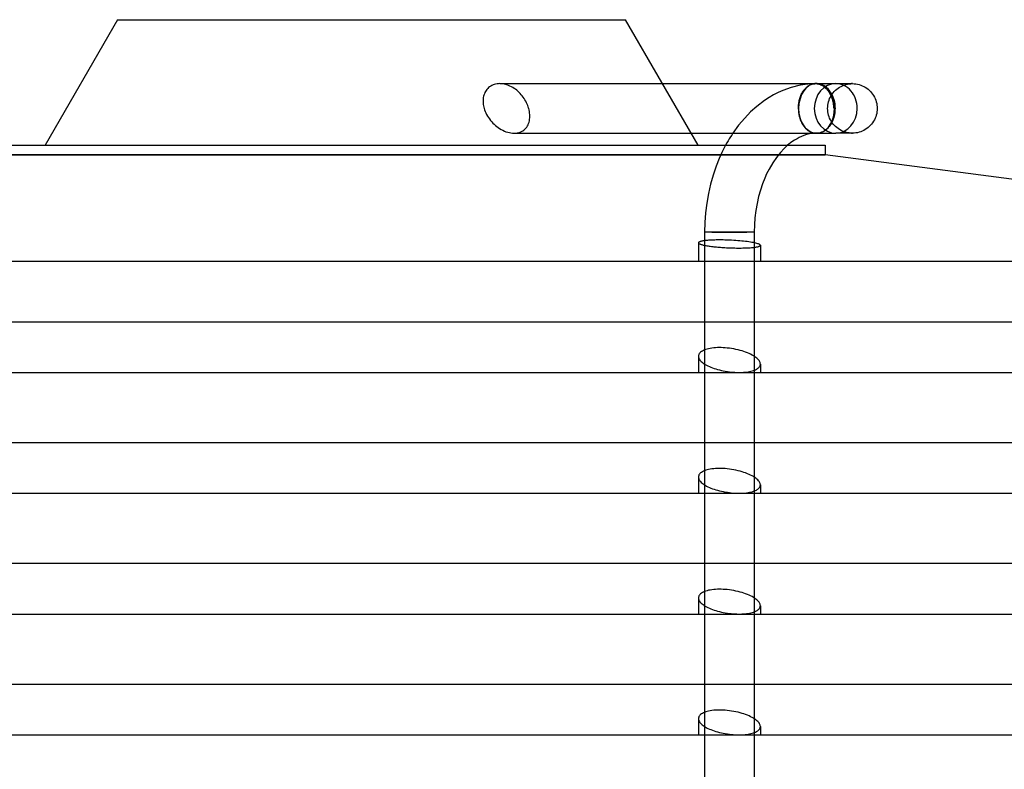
# Model space of a CAD drawing. Header units: millimetres. Extents: x -205 to 205, y -242 to 0.
# Tile 3 of 4: x -57 to 102, y -121 to 0. Entities that reach past the tile are written whole.
import ezdxf

# ---------------------------------------------------------------- set-up
doc = ezdxf.new("R2010")
doc.units = ezdxf.units.MM
doc.layers.add('HIDDEN', color=7, linetype='Continuous')
doc.layers.add('THICK', color=7, linetype='Continuous')

msp = doc.modelspace()

# ---------------------------------------------------------------- linework, layer by layer
at = {"layer": 'HIDDEN'}
for p, q in [((18.74, -11.11), (18.6, -11.26)), ((18.88, -10.97), (18.74, -11.11)), ((19.04, -10.84), (18.88, -10.97)), ((19.22, -10.72), (19.04, -10.84)), ((19.4, -10.61), (19.22, -10.72)), ((19.6, -10.52), (19.4, -10.61)), ((19.8, -10.45), (19.6, -10.52)), ((20.02, -10.39), (19.8, -10.45)), ((20.24, -10.35), (20.02, -10.39)), ((20.46, -10.33), (20.24, -10.35)), ((20.68, -10.32), (20.46, -10.33)), ((20.91, -10.33), (20.68, -10.32)), ((20.68, -10.32), (46.96, -10.32)), ((21.14, -10.35), (20.91, -10.33)), ((21.38, -10.39), (21.14, -10.35)), ((21.61, -10.45), (21.38, -10.39)), ((21.85, -10.52), (21.61, -10.45)), ((22.09, -10.61), (21.85, -10.52)), ((22.33, -10.71), (22.09, -10.61)), ((22.56, -10.83), (22.33, -10.71)), ((22.79, -10.95), (22.56, -10.83)), ((23.01, -11.09), (22.79, -10.95)), ((23.22, -11.24), (23.01, -11.09)), ((67.73, -10.95), (66.36, -11.44)), ((69.15, -10.59), (67.73, -10.95)), ((70.38, -10.4), (69.15, -10.59)), ((69.96, -11.14), (70.06, -11.03)), ((70.06, -11.03), (70.17, -10.93)), ((70.17, -10.93), (70.28, -10.83)), ((70.28, -10.83), (70.39, -10.75)), ((71.61, -10.32), (70.38, -10.4)), ((70.39, -10.75), (70.5, -10.67)), ((70.5, -10.67), (70.61, -10.6)), ((70.61, -10.6), (70.74, -10.54)), ((70.74, -10.54), (70.86, -10.48)), ((70.86, -10.48), (70.99, -10.43)), ((70.99, -10.43), (71.12, -10.39)), ((71.12, -10.39), (71.25, -10.36)), ((71.25, -10.36), (71.38, -10.34)), ((71.38, -10.34), (71.51, -10.33)), ((71.51, -10.33), (71.52, -10.33)), ((71.52, -10.33), (71.54, -10.33)), ((71.54, -10.33), (71.56, -10.32)), ((71.56, -10.32), (71.58, -10.32)), ((71.58, -10.32), (71.6, -10.32)), ((71.6, -10.32), (71.61, -10.32)), ((71.61, -10.32), (71.62, -10.32)), ((71.62, -10.32), (71.63, -10.32)), ((71.63, -10.32), (71.63, -10.32)), ((71.63, -10.32), (71.64, -10.32)), ((71.64, -10.32), (71.65, -10.32)), ((71.65, -10.32), (71.65, -10.32)), ((71.65, -10.32), (71.67, -10.32)), ((71.67, -10.32), (71.68, -10.32)), ((71.68, -10.32), (71.7, -10.32)), ((71.7, -10.32), (71.72, -10.32)), ((71.72, -10.32), (71.73, -10.32)), ((71.73, -10.32), (71.75, -10.32)), ((71.75, -10.32), (71.76, -10.32)), ((71.75, -10.32), (71.89, -10.34)), ((71.75, -10.32), (71.75, -10.32)), ((71.75, -10.32), (71.75, -10.32)), ((71.75, -10.32), (71.75, -10.32)), ((71.75, -10.32), (71.75, -10.32)), ((71.75, -10.32), (71.75, -10.32)), ((71.75, -10.32), (71.75, -10.32)), ((71.75, -10.32), (71.75, -10.32)), ((71.75, -10.32), (71.75, -10.32)), ((71.75, -10.32), (71.75, -10.32)), ((71.75, -10.32), (71.75, -10.32)), ((71.76, -10.32), (71.76, -10.32)), ((71.76, -10.32), (71.77, -10.32)), ((71.77, -10.32), (71.78, -10.32)), ((71.78, -10.32), (71.78, -10.32)), ((71.78, -10.32), (71.79, -10.32)), ((71.79, -10.32), (71.79, -10.32)), ((71.79, -10.32), (71.8, -10.32)), ((71.8, -10.32), (71.81, -10.32)), ((71.81, -10.32), (71.81, -10.32)), ((71.81, -10.32), (71.82, -10.32)), ((71.82, -10.32), (71.82, -10.32)), ((71.82, -10.32), (71.83, -10.32)), ((71.83, -10.32), (71.83, -10.32)), ((71.83, -10.32), (71.84, -10.32)), ((71.84, -10.32), (71.84, -10.32)), ((71.84, -10.32), (71.85, -10.32)), ((71.85, -10.32), (71.85, -10.32)), ((71.85, -10.32), (71.86, -10.32)), ((71.86, -10.32), (71.86, -10.32)), ((71.86, -10.32), (71.87, -10.32)), ((71.87, -10.32), (71.86, -10.32)), ((71.86, -10.32), (71.86, -10.32)), ((71.86, -10.32), (71.86, -10.32)), ((71.86, -10.32), (71.87, -10.32)), ((71.87, -10.32), (71.87, -10.32)), ((71.87, -10.32), (71.88, -10.32)), ((71.87, -10.32), (71.89, -10.32)), ((71.87, -10.32), (71.87, -10.32)), ((71.87, -10.32), (71.87, -10.32)), ((71.87, -10.32), (71.88, -10.32)), ((71.88, -10.32), (71.87, -10.32)), ((71.87, -10.32), (71.87, -10.32)), ((71.87, -10.32), (71.87, -10.32)), ((71.87, -10.32), (71.87, -10.32)), ((71.87, -10.32), (71.87, -10.32)), ((71.87, -10.32), (71.87, -10.32)), ((71.88, -10.32), (71.88, -10.32)), ((71.88, -10.32), (71.89, -10.32)), ((71.88, -10.32), (71.88, -10.32)), ((71.88, -10.32), (71.88, -10.32)), ((71.88, -10.32), (71.88, -10.32)), ((71.88, -10.32), (71.88, -10.32)), ((71.88, -10.32), (71.88, -10.32)), ((71.88, -10.32), (71.89, -10.32)), ((71.89, -10.32), (71.88, -10.32)), ((71.88, -10.32), (71.88, -10.32)), ((71.88, -10.32), (71.88, -10.32)), ((71.89, -10.32), (71.88, -10.32)), ((71.88, -10.32), (71.88, -10.32)), ((71.88, -10.32), (71.88, -10.32)), ((71.88, -10.32), (71.88, -10.32)), ((71.88, -10.32), (71.88, -10.32)), ((71.89, -10.32), (71.89, -10.32)), ((72.03, -10.34), (71.89, -10.32)), ((71.89, -10.32), (71.89, -10.32)), ((71.89, -10.32), (72.01, -10.32)), ((71.89, -10.32), (71.89, -10.32)), ((71.89, -10.32), (71.89, -10.32)), ((71.89, -10.34), (72.03, -10.36)), ((72.01, -10.32), (72.13, -10.34)), ((72.18, -10.36), (72.03, -10.34)), ((72.03, -10.36), (72.18, -10.39)), ((72.13, -10.34), (72.25, -10.35)), ((72.32, -10.39), (72.18, -10.36)), ((72.18, -10.39), (72.32, -10.43)), ((72.25, -10.35), (72.38, -10.38)), ((72.46, -10.43), (72.32, -10.39)), ((72.32, -10.43), (72.46, -10.49)), ((72.38, -10.38), (72.5, -10.42)), ((72.6, -10.49), (72.46, -10.43)), ((72.46, -10.49), (72.6, -10.55)), ((72.5, -10.42), (72.62, -10.46)), ((72.74, -10.55), (72.6, -10.49)), ((72.6, -10.55), (72.73, -10.62)), ((72.62, -10.46), (72.74, -10.51)), ((72.73, -10.62), (72.86, -10.7)), ((72.74, -10.51), (72.86, -10.56)), ((72.87, -10.62), (72.74, -10.55)), ((72.86, -10.56), (72.97, -10.62)), ((72.86, -10.7), (72.98, -10.79)), ((73, -10.7), (72.87, -10.62)), ((72.97, -10.62), (73.07, -10.69)), ((72.98, -10.79), (73.11, -10.88)), ((73.12, -10.79), (73, -10.7)), ((73.07, -10.69), (73.25, -10.81)), ((73.11, -10.88), (73.23, -10.99)), ((73.24, -10.89), (73.12, -10.79)), ((73.23, -10.99), (73.35, -11.11)), ((73.36, -10.99), (73.24, -10.89)), ((73.25, -10.81), (73.41, -10.94)), ((73.35, -11.11), (73.47, -11.23)), ((73.48, -11.11), (73.36, -10.99)), ((73.41, -10.94), (73.56, -11.07)), ((73.59, -11.24), (73.48, -11.11)), ((73.56, -11.07), (73.71, -11.22)), ((75.08, -11.22), (75.29, -11.05)), ((75.29, -11.05), (75.52, -10.9)), ((75.52, -10.9), (75.76, -10.77)), ((75.76, -10.77), (76.01, -10.65)), ((76.01, -10.65), (76.26, -10.55)), ((76.26, -10.55), (76.52, -10.47)), ((76.52, -10.47), (76.79, -10.4)), ((76.79, -10.4), (77.06, -10.36)), ((77.06, -10.36), (77.33, -10.33)), ((77.33, -10.33), (77.6, -10.32)), ((18.03, -12.57), (18, -12.79)), ((18.07, -12.36), (18.03, -12.57)), ((18.13, -12.16), (18.07, -12.36)), ((18.2, -11.96), (18.13, -12.16)), ((18.28, -11.77), (18.2, -11.96)), ((18.38, -11.59), (18.28, -11.77)), ((18.49, -11.42), (18.38, -11.59)), ((18.6, -11.26), (18.49, -11.42)), ((23.42, -11.4), (23.22, -11.24)), ((23.6, -11.56), (23.42, -11.4)), ((23.79, -11.74), (23.6, -11.56)), ((23.97, -11.92), (23.79, -11.74)), ((24.14, -12.11), (23.97, -11.92)), ((24.31, -12.31), (24.14, -12.11)), ((24.46, -12.52), (24.31, -12.31)), ((24.61, -12.73), (24.46, -12.52)), ((64.15, -12.58), (63.41, -13.06)), ((64.88, -12.15), (64.15, -12.58)), ((65.62, -11.77), (64.88, -12.15)), ((66.36, -11.44), (65.62, -11.77)), ((69.06, -12.89), (69.11, -12.71)), ((69.11, -12.71), (69.16, -12.54)), ((69.16, -12.54), (69.22, -12.37)), ((69.22, -12.37), (69.28, -12.22)), ((69.28, -12.22), (69.35, -12.06)), ((69.35, -12.06), (69.42, -11.92)), ((69.42, -11.92), (69.49, -11.78)), ((69.49, -11.78), (69.58, -11.64)), ((69.58, -11.64), (69.66, -11.51)), ((69.66, -11.51), (69.76, -11.38)), ((69.76, -11.38), (69.85, -11.25)), ((69.85, -11.25), (69.96, -11.14)), ((73.47, -11.23), (73.58, -11.37)), ((73.58, -11.37), (73.69, -11.51)), ((73.7, -11.37), (73.59, -11.24)), ((73.69, -11.51), (73.79, -11.66)), ((73.8, -11.52), (73.7, -11.37)), ((73.71, -11.22), (73.85, -11.39)), ((73.79, -11.66), (73.88, -11.81)), ((73.9, -11.66), (73.8, -11.52)), ((73.85, -11.39), (73.98, -11.57)), ((73.88, -11.81), (73.97, -11.96)), ((73.99, -11.82), (73.9, -11.66)), ((73.93, -12.73), (74.05, -12.48)), ((73.97, -11.96), (74.05, -12.12)), ((73.98, -11.57), (74.11, -11.76)), ((74.07, -11.97), (73.99, -11.82)), ((74.05, -12.12), (74.13, -12.29)), ((74.05, -12.48), (74.18, -12.24)), ((74.15, -12.13), (74.07, -11.97)), ((74.11, -11.76), (74.23, -11.96)), ((74.13, -12.29), (74.2, -12.47)), ((74.22, -12.3), (74.15, -12.13)), ((74.18, -12.24), (74.33, -12.01)), ((74.2, -12.47), (74.27, -12.66)), ((74.29, -12.48), (74.22, -12.3)), ((74.23, -11.96), (74.34, -12.17)), ((74.27, -12.66), (74.33, -12.85)), ((74.35, -12.66), (74.29, -12.48)), ((74.33, -12.01), (74.5, -11.8)), ((74.34, -12.17), (74.43, -12.39)), ((74.41, -12.85), (74.35, -12.66)), ((74.43, -12.39), (74.51, -12.6)), ((74.5, -11.8), (74.68, -11.59)), ((74.51, -12.6), (74.59, -12.83)), ((74.68, -11.59), (74.87, -11.4)), ((74.87, -11.4), (75.08, -11.22)), ((18, -12.79), (17.99, -13.01)), ((17.99, -13.01), (17.99, -13.23)), ((17.99, -13.23), (18, -13.45)), ((18, -13.45), (18.03, -13.67)), ((18.03, -13.67), (18.06, -13.89)), ((18.06, -13.89), (18.11, -14.1)), ((18.11, -14.1), (18.17, -14.32)), ((24.75, -12.95), (24.61, -12.73)), ((24.88, -13.17), (24.75, -12.95)), ((24.99, -13.4), (24.88, -13.17)), ((25.1, -13.62), (24.99, -13.4)), ((25.19, -13.84), (25.1, -13.62)), ((25.27, -14.06), (25.19, -13.84)), ((25.34, -14.28), (25.27, -14.06)), ((25.34, -14.29), (25.34, -14.28)), ((25.35, -14.3), (25.34, -14.29)), ((25.34, -14.29), (25.34, -14.29)), ((25.35, -14.31), (25.35, -14.3)), ((62.17, -14), (61.18, -14.89)), ((63.41, -13.06), (62.17, -14)), ((68.91, -13.96), (68.92, -13.77)), ((68.91, -14.14), (68.91, -13.96)), ((68.92, -14.32), (68.91, -14.14)), ((68.92, -13.77), (68.94, -13.59)), ((68.94, -13.59), (68.96, -13.41)), ((68.96, -13.41), (68.99, -13.24)), ((68.99, -13.24), (69.02, -13.06)), ((69.02, -13.06), (69.06, -12.89)), ((73.6, -14.32), (73.61, -14.05)), ((73.61, -14.05), (73.64, -13.78)), ((73.64, -13.78), (73.68, -13.51)), ((73.68, -13.51), (73.75, -13.24)), ((73.75, -13.24), (73.83, -12.98)), ((73.83, -12.98), (73.93, -12.73)), ((74.33, -12.85), (74.38, -13.04)), ((74.38, -13.04), (74.43, -13.23)), ((74.46, -13.05), (74.41, -12.85)), ((74.43, -13.23), (74.47, -13.42)), ((74.5, -13.24), (74.46, -13.05)), ((74.47, -13.42), (74.5, -13.61)), ((74.53, -13.43), (74.5, -13.24)), ((74.5, -13.61), (74.53, -13.82)), ((74.56, -13.62), (74.53, -13.43)), ((74.53, -13.82), (74.55, -14.02)), ((74.55, -14.02), (74.57, -14.22)), ((74.58, -13.82), (74.56, -13.62)), ((74.57, -14.22), (74.59, -14.23)), ((74.59, -14.03), (74.58, -13.82)), ((74.59, -12.83), (74.65, -13.07)), ((74.59, -14.23), (74.59, -14.03)), ((74.65, -13.07), (74.71, -13.32)), ((74.71, -13.32), (74.75, -13.57)), ((74.75, -13.57), (74.78, -13.82)), ((74.78, -13.82), (74.79, -14.08)), ((74.79, -14.08), (74.8, -14.32)), ((18.17, -14.32), (18.24, -14.57)), ((18.24, -14.57), (18.34, -14.82)), ((18.34, -14.82), (18.45, -15.06)), ((18.45, -15.06), (18.57, -15.31)), ((18.57, -15.31), (18.71, -15.55)), ((18.71, -15.55), (18.86, -15.79)), ((18.86, -15.79), (19.02, -16.03)), ((25.35, -14.32), (25.35, -14.31)), ((25.35, -14.31), (25.35, -14.31)), ((25.42, -14.57), (25.35, -14.32)), ((25.47, -14.82), (25.42, -14.57)), ((25.51, -15.07), (25.47, -14.82)), ((25.53, -15.33), (25.51, -15.07)), ((25.51, -16.07), (25.53, -15.83)), ((25.54, -15.58), (25.53, -15.33)), ((25.53, -15.83), (25.54, -15.58)), ((60.22, -15.88), (59.24, -17.05)), ((61.18, -14.89), (60.22, -15.88)), ((68.93, -14.63), (68.92, -14.32)), ((68.96, -14.96), (68.93, -14.63)), ((69.01, -15.29), (68.96, -14.96)), ((69.07, -15.6), (69.01, -15.29)), ((69.15, -15.89), (69.07, -15.6)), ((69.24, -16.18), (69.15, -15.89)), ((73.61, -14.59), (73.6, -14.32)), ((73.64, -14.86), (73.61, -14.59)), ((73.68, -15.13), (73.64, -14.86)), ((73.75, -15.4), (73.68, -15.13)), ((73.83, -15.66), (73.75, -15.4)), ((73.93, -15.91), (73.83, -15.66)), ((74.59, -15.81), (74.51, -16.04)), ((74.65, -15.57), (74.59, -15.81)), ((74.71, -15.32), (74.65, -15.57)), ((74.75, -15.07), (74.71, -15.32)), ((74.78, -14.82), (74.75, -15.07)), ((74.79, -14.56), (74.78, -14.82)), ((74.8, -14.32), (74.79, -14.56)), ((19.02, -16.03), (19.19, -16.25)), ((19.19, -16.25), (19.38, -16.47)), ((19.38, -16.47), (19.57, -16.68)), ((19.57, -16.68), (19.77, -16.87)), ((19.77, -16.87), (19.97, -17.06)), ((19.97, -17.06), (20.19, -17.24)), ((20.19, -17.24), (20.42, -17.41)), ((20.42, -17.41), (20.66, -17.57)), ((24.9, -17.5), (25.04, -17.33)), ((25.04, -17.33), (25.16, -17.15)), ((25.16, -17.15), (25.26, -16.96)), ((25.26, -16.96), (25.34, -16.75)), ((25.34, -16.75), (25.41, -16.54)), ((25.41, -16.54), (25.47, -16.31)), ((25.47, -16.31), (25.51, -16.07)), ((59.24, -17.05), (58.32, -18.32)), ((69.36, -16.46), (69.24, -16.18)), ((69.49, -16.74), (69.36, -16.46)), ((69.64, -16.99), (69.49, -16.74)), ((69.79, -17.21), (69.64, -16.99)), ((69.96, -17.42), (69.79, -17.21)), ((70.15, -17.62), (69.96, -17.42)), ((73.71, -17.42), (73.56, -17.57)), ((73.85, -17.25), (73.71, -17.42)), ((73.98, -17.07), (73.85, -17.25)), ((74.05, -16.16), (73.93, -15.91)), ((74.11, -16.88), (73.98, -17.07)), ((74.18, -16.4), (74.05, -16.16)), ((74.23, -16.68), (74.11, -16.88)), ((74.33, -16.63), (74.18, -16.4)), ((74.34, -16.47), (74.23, -16.68)), ((74.5, -16.84), (74.33, -16.63)), ((74.43, -16.25), (74.34, -16.47)), ((74.51, -16.04), (74.43, -16.25)), ((74.68, -17.05), (74.5, -16.84)), ((74.87, -17.24), (74.68, -17.05)), ((75.08, -17.42), (74.87, -17.24)), ((75.29, -17.59), (75.08, -17.42)), ((20.66, -17.57), (20.91, -17.72)), ((20.91, -17.72), (21.17, -17.85)), ((21.17, -17.85), (21.43, -17.98)), ((21.43, -17.98), (21.69, -18.08)), ((21.69, -18.08), (21.96, -18.17)), ((21.96, -18.17), (22.23, -18.23)), ((22.23, -18.23), (22.49, -18.28)), ((22.49, -18.28), (22.75, -18.31)), ((22.75, -18.31), (23, -18.32)), ((23, -18.32), (23.25, -18.31)), ((23, -18.32), (51.58, -18.32)), ((23.25, -18.31), (23.5, -18.28)), ((23.5, -18.28), (23.74, -18.23)), ((23.74, -18.23), (23.97, -18.15)), ((23.97, -18.15), (24.19, -18.06)), ((24.19, -18.06), (24.39, -17.95)), ((24.39, -17.95), (24.58, -17.81)), ((24.58, -17.81), (24.75, -17.67)), ((24.75, -17.67), (24.9, -17.5)), ((70.35, -17.8), (70.15, -17.62)), ((70.55, -17.94), (70.35, -17.8)), ((70.75, -18.06), (70.55, -17.94)), ((70.97, -18.17), (70.75, -18.06)), ((71.2, -18.24), (70.97, -18.17)), ((71.43, -18.3), (71.2, -18.24)), ((71.45, -18.3), (71.43, -18.3)), ((71.47, -18.3), (71.45, -18.3)), ((71.5, -18.3), (71.47, -18.3)), ((71.52, -18.31), (71.5, -18.3)), ((71.54, -18.31), (71.52, -18.31)), ((71.56, -18.31), (71.54, -18.31)), ((71.58, -18.31), (71.56, -18.31)), ((71.6, -18.31), (71.58, -18.31)), ((71.62, -18.31), (71.6, -18.31)), ((71.64, -18.31), (71.62, -18.31)), ((71.66, -18.32), (71.64, -18.31)), ((71.67, -18.32), (71.66, -18.32)), ((71.69, -18.32), (71.67, -18.32)), ((71.71, -18.32), (71.69, -18.32)), ((71.72, -18.32), (71.71, -18.32)), ((71.74, -18.32), (71.72, -18.32)), ((71.75, -18.32), (71.74, -18.32)), ((71.77, -18.32), (71.75, -18.32)), ((71.79, -18.32), (71.77, -18.32)), ((71.8, -18.32), (71.79, -18.32)), ((71.82, -18.32), (71.8, -18.32)), ((71.83, -18.32), (71.82, -18.32)), ((71.84, -18.32), (71.83, -18.32)), ((71.88, -18.32), (71.87, -18.32)), ((71.87, -18.32), (71.87, -18.32)), ((71.87, -18.32), (71.87, -18.32)), ((71.89, -18.32), (71.88, -18.32)), ((71.88, -18.32), (71.88, -18.32)), ((71.88, -18.32), (71.88, -18.32)), ((72.01, -18.32), (71.89, -18.32)), ((72.13, -18.3), (72.01, -18.32)), ((72.25, -18.29), (72.13, -18.3)), ((72.38, -18.26), (72.25, -18.29)), ((72.5, -18.22), (72.38, -18.26)), ((72.62, -18.18), (72.5, -18.22)), ((72.74, -18.13), (72.62, -18.18)), ((72.86, -18.08), (72.74, -18.13)), ((72.97, -18.02), (72.86, -18.08)), ((73.07, -17.95), (72.97, -18.02)), ((73.25, -17.83), (73.07, -17.95)), ((73.41, -17.7), (73.25, -17.83)), ((73.56, -17.57), (73.41, -17.7)), ((75.52, -17.74), (75.29, -17.59)), ((75.76, -17.87), (75.52, -17.74)), ((76.01, -17.99), (75.76, -17.87)), ((76.26, -18.09), (76.01, -17.99)), ((76.52, -18.17), (76.26, -18.09)), ((76.79, -18.24), (76.52, -18.17)), ((77.06, -18.28), (76.79, -18.24)), ((77.33, -18.31), (77.06, -18.28)), ((77.6, -18.32), (77.33, -18.31)), ((77.43, -18.32), (77.6, -18.32)), ((57.14, -20.27), (56.55, -21.43)), ((67.15, -20.27), (66.57, -20.8)), ((0, -21.82), (-73.2, -21.82)), ((73.2, -21.82), (0, -21.82)), ((56.55, -21.43), (56.1, -22.43)), ((65.35, -22.22), (64.75, -23.09)), ((65.97, -21.45), (65.35, -22.22)), ((66.57, -20.8), (65.97, -21.45)), ((55.61, -23.66), (55.12, -25.1)), ((56.1, -22.43), (55.61, -23.66)), ((64.75, -23.09), (64.15, -24.12)), ((55.12, -25.1), (54.71, -26.57)), ((63.76, -24.89), (63.45, -25.59)), ((64.15, -24.12), (63.76, -24.89)), ((54.71, -26.57), (54.37, -28.07)), ((63.1, -26.47), (62.75, -27.5)), ((63.45, -25.59), (63.1, -26.47)), ((54.37, -28.07), (54.1, -29.6)), ((62.46, -28.56), (62.21, -29.66)), ((62.75, -27.5), (62.46, -28.56)), ((54.1, -29.6), (53.91, -31.16)), ((62.21, -29.66), (62.01, -30.8)), ((53.91, -31.16), (53.79, -32.74)), ((62.01, -30.8), (61.87, -31.96)), ((53.79, -32.74), (53.75, -34.32)), ((61.78, -33.13), (61.75, -34.32)), ((61.87, -31.96), (61.78, -33.13)), ((54.92, -34.32), (53.75, -34.32)), ((53.75, -34.32), (53.75, -151.6)), ((54.92, -34.32), (57.75, -34.32)), ((57.75, -34.32), (54.92, -34.32)), ((61.75, -34.32), (57.75, -34.32)), ((57.75, -34.32), (60.58, -34.32)), ((61.75, -34.32), (61.75, -151.6)), ((52.76, -35.98), (52.75, -36.01)), ((52.75, -36.01), (52.76, -36.04)), ((52.75, -36.01), (52.75, -39)), ((52.77, -35.95), (52.76, -35.98)), ((52.76, -36.04), (52.77, -36.07)), ((52.81, -35.92), (52.77, -35.95)), ((52.77, -36.07), (52.8, -36.1)), ((52.8, -36.1), (52.84, -36.13)), ((52.85, -35.89), (52.81, -35.92)), ((52.84, -36.13), (52.89, -36.16)), ((52.9, -35.86), (52.85, -35.89)), ((52.89, -36.16), (52.95, -36.19)), ((52.97, -35.84), (52.9, -35.86)), ((52.95, -36.19), (53.02, -36.22)), ((53.05, -35.81), (52.97, -35.84)), ((53.02, -36.22), (53.1, -36.25)), ((53.14, -35.79), (53.05, -35.81)), ((53.1, -36.25), (53.19, -36.28)), ((53.23, -35.76), (53.14, -35.79)), ((53.19, -36.28), (53.29, -36.31)), ((53.34, -35.74), (53.23, -35.76)), ((53.29, -36.31), (53.41, -36.34)), ((53.46, -35.72), (53.34, -35.74)), ((53.41, -36.34), (53.53, -36.37)), ((53.58, -35.7), (53.46, -35.72)), ((53.53, -36.37), (53.67, -36.4)), ((53.72, -35.68), (53.58, -35.7)), ((53.67, -36.4), (53.81, -36.43)), ((53.87, -35.66), (53.72, -35.68)), ((53.81, -36.43), (53.96, -36.46)), ((54.04, -35.64), (53.87, -35.66)), ((53.96, -36.46), (54.13, -36.49)), ((54.21, -35.63), (54.04, -35.64)), ((54.13, -36.49), (54.3, -36.52)), ((54.39, -35.61), (54.21, -35.63)), ((54.3, -36.52), (54.47, -36.55)), ((54.58, -35.6), (54.39, -35.61)), ((54.47, -36.55), (54.66, -36.57)), ((54.78, -35.59), (54.58, -35.6)), ((54.98, -35.58), (54.78, -35.59)), ((55.19, -35.57), (54.98, -35.58)), ((55.41, -35.57), (55.19, -35.57)), ((55.63, -35.56), (55.41, -35.57)), ((55.85, -35.56), (55.63, -35.56)), ((56.07, -35.56), (55.85, -35.56)), ((56.3, -35.56), (56.07, -35.56)), ((56.53, -35.56), (56.3, -35.56)), ((56.76, -35.56), (56.53, -35.56)), ((57.01, -35.57), (56.76, -35.56)), ((57.25, -35.57), (57.01, -35.57)), ((57.5, -35.58), (57.25, -35.57)), ((57.75, -35.59), (57.5, -35.58)), ((58.1, -35.61), (57.75, -35.59)), ((58.44, -35.63), (58.1, -35.61)), ((58.78, -35.65), (58.44, -35.63)), ((59.12, -35.67), (58.78, -35.65)), ((59.44, -35.7), (59.12, -35.67)), ((59.75, -35.73), (59.44, -35.7)), ((60.04, -35.76), (59.75, -35.73)), ((60.33, -35.79), (60.04, -35.76)), ((60.62, -35.82), (60.33, -35.79)), ((60.89, -35.86), (60.62, -35.82)), ((61.15, -35.9), (60.89, -35.86)), ((61.39, -35.94), (61.15, -35.9)), ((61.62, -35.98), (61.39, -35.94)), ((61.83, -36.03), (61.62, -35.98)), ((62.02, -36.07), (61.83, -36.03)), ((62.19, -36.11), (62.02, -36.07)), ((62.33, -36.16), (62.19, -36.11)), ((62.45, -36.2), (62.33, -36.16)), ((62.54, -36.24), (62.45, -36.2)), ((62.61, -36.27), (62.54, -36.24)), ((62.67, -36.31), (62.61, -36.27)), ((62.62, -36.55), (62.68, -36.52)), ((62.71, -36.35), (62.67, -36.31)), ((62.68, -36.52), (62.72, -36.49)), ((62.74, -36.38), (62.71, -36.35)), ((62.72, -36.49), (62.74, -36.45)), ((62.75, -36.42), (62.74, -36.38)), ((62.74, -36.45), (62.75, -36.42)), ((62.75, -36.42), (62.75, -39)), ((54.66, -36.57), (54.85, -36.6)), ((54.85, -36.6), (55.05, -36.62)), ((55.05, -36.62), (55.24, -36.64)), ((55.24, -36.64), (55.45, -36.67)), ((55.45, -36.67), (55.65, -36.69)), ((55.65, -36.69), (55.87, -36.71)), ((55.87, -36.71), (56.09, -36.73)), ((56.09, -36.73), (56.32, -36.74)), ((56.32, -36.74), (56.55, -36.76)), ((56.55, -36.76), (56.78, -36.78)), ((56.78, -36.78), (57.02, -36.79)), ((57.02, -36.79), (57.26, -36.8)), ((57.26, -36.8), (57.51, -36.82)), ((57.51, -36.82), (57.75, -36.83)), ((57.75, -36.83), (58.04, -36.84)), ((58.04, -36.84), (58.32, -36.85)), ((58.32, -36.85), (58.6, -36.85)), ((58.6, -36.85), (58.87, -36.86)), ((58.87, -36.86), (59.14, -36.86)), ((59.14, -36.86), (59.4, -36.86)), ((59.4, -36.86), (59.65, -36.86)), ((59.65, -36.86), (59.91, -36.85)), ((59.91, -36.85), (60.16, -36.85)), ((60.16, -36.85), (60.4, -36.84)), ((60.4, -36.84), (60.64, -36.83)), ((60.64, -36.83), (60.87, -36.82)), ((60.87, -36.82), (61.09, -36.81)), ((61.09, -36.81), (61.29, -36.79)), ((61.29, -36.79), (61.49, -36.77)), ((61.49, -36.77), (61.67, -36.75)), ((61.67, -36.75), (61.84, -36.73)), ((61.84, -36.73), (61.99, -36.71)), ((61.99, -36.71), (62.13, -36.69)), ((62.13, -36.69), (62.26, -36.66)), ((62.26, -36.66), (62.37, -36.64)), ((62.37, -36.64), (62.47, -36.61)), ((62.47, -36.61), (62.55, -36.58)), ((62.55, -36.58), (62.62, -36.55)), ((52.84, -53.98), (52.79, -54.1)), ((52.91, -53.87), (52.84, -53.98)), ((53, -53.76), (52.91, -53.87)), ((53.11, -53.66), (53, -53.76)), ((53.24, -53.57), (53.11, -53.66)), ((53.38, -53.48), (53.24, -53.57)), ((53.55, -53.39), (53.38, -53.48)), ((53.73, -53.31), (53.55, -53.39)), ((53.93, -53.24), (53.73, -53.31)), ((54.16, -53.17), (53.93, -53.24)), ((54.4, -53.11), (54.16, -53.17)), ((54.66, -53.06), (54.4, -53.11)), ((54.93, -53.02), (54.66, -53.06)), ((55.22, -52.98), (54.93, -53.02)), ((55.51, -52.96), (55.22, -52.98)), ((55.81, -52.94), (55.51, -52.96)), ((56.12, -52.94), (55.81, -52.94)), ((56.43, -52.94), (56.12, -52.94)), ((56.75, -52.95), (56.43, -52.94)), ((57.08, -52.97), (56.75, -52.95)), ((57.41, -53), (57.08, -52.97)), ((57.75, -53.04), (57.41, -53)), ((58.11, -53.09), (57.75, -53.04)), ((58.46, -53.15), (58.11, -53.09)), ((58.81, -53.22), (58.46, -53.15)), ((59.15, -53.3), (58.81, -53.22)), ((59.48, -53.38), (59.15, -53.3)), ((59.79, -53.47), (59.48, -53.38)), ((60.08, -53.57), (59.79, -53.47)), ((60.37, -53.67), (60.08, -53.57)), ((60.66, -53.78), (60.37, -53.67)), ((60.93, -53.89), (60.66, -53.78)), ((61.18, -54.01), (60.93, -53.89)), ((61.42, -54.13), (61.18, -54.01)), ((52.76, -54.22), (52.75, -54.34)), ((52.75, -54.33), (52.75, -56.95)), ((52.75, -54.34), (52.76, -54.46)), ((52.79, -54.1), (52.76, -54.22)), ((52.76, -54.46), (52.79, -54.58)), ((52.79, -54.58), (52.84, -54.7)), ((52.84, -54.7), (52.9, -54.82)), ((52.9, -54.82), (52.98, -54.94)), ((52.98, -54.94), (53.08, -55.06)), ((53.08, -55.06), (53.2, -55.18)), ((53.2, -55.18), (53.34, -55.3)), ((53.34, -55.3), (53.49, -55.42)), ((53.49, -55.42), (53.67, -55.54)), ((53.67, -55.54), (53.86, -55.66)), ((61.64, -54.26), (61.42, -54.13)), ((61.85, -54.39), (61.64, -54.26)), ((62.03, -54.52), (61.85, -54.39)), ((62.19, -54.65), (62.03, -54.52)), ((62.33, -54.78), (62.19, -54.65)), ((62.45, -54.91), (62.33, -54.78)), ((62.54, -55.02), (62.45, -54.91)), ((62.61, -55.14), (62.54, -55.02)), ((62.67, -55.25), (62.61, -55.14)), ((62.71, -55.36), (62.67, -55.25)), ((62.74, -55.48), (62.71, -55.36)), ((62.75, -55.59), (62.74, -55.48)), ((62.74, -55.69), (62.75, -55.59)), ((62.75, -55.59), (62.75, -56.95)), ((53.86, -55.66), (54.06, -55.78)), ((54.06, -55.78), (54.28, -55.89)), ((54.28, -55.89), (54.52, -56)), ((54.52, -56), (54.76, -56.1)), ((54.76, -56.1), (55.02, -56.2)), ((55.02, -56.2), (55.29, -56.29)), ((55.29, -56.29), (55.56, -56.38)), ((55.56, -56.38), (55.84, -56.46)), ((55.84, -56.46), (56.14, -56.54)), ((56.14, -56.54), (56.45, -56.62)), ((56.45, -56.62), (56.76, -56.68)), ((56.76, -56.68), (57.09, -56.74)), ((57.09, -56.74), (57.42, -56.79)), ((57.42, -56.79), (57.75, -56.84)), ((57.75, -56.84), (58.05, -56.87)), ((58.05, -56.87), (58.35, -56.9)), ((58.35, -56.9), (58.64, -56.92)), ((58.64, -56.92), (58.93, -56.93)), ((58.93, -56.93), (59.21, -56.94)), ((59.21, -56.94), (59.48, -56.94)), ((59.48, -56.94), (59.75, -56.93)), ((59.75, -56.93), (60.02, -56.92)), ((60.02, -56.92), (60.28, -56.9)), ((60.28, -56.9), (60.53, -56.87)), ((60.53, -56.87), (60.78, -56.83)), ((60.78, -56.83), (61.01, -56.79)), ((61.01, -56.79), (61.23, -56.74)), ((61.23, -56.74), (61.44, -56.69)), ((61.44, -56.69), (61.63, -56.63)), ((61.63, -56.63), (61.81, -56.57)), ((61.81, -56.57), (61.97, -56.5)), ((61.97, -56.5), (62.12, -56.42)), ((62.12, -56.42), (62.25, -56.35)), ((62.25, -56.35), (62.36, -56.27)), ((62.36, -56.27), (62.46, -56.18)), ((62.46, -56.18), (62.55, -56.09)), ((62.55, -56.09), (62.62, -56)), ((62.62, -56), (62.68, -55.9)), ((62.68, -55.9), (62.72, -55.8)), ((62.72, -55.8), (62.74, -55.69)), ((53.24, -73.07), (53.11, -73.16)), ((53.38, -72.98), (53.24, -73.07)), ((53.55, -72.89), (53.38, -72.98)), ((53.73, -72.81), (53.55, -72.89)), ((53.93, -72.74), (53.73, -72.81)), ((54.16, -72.67), (53.93, -72.74)), ((54.4, -72.61), (54.16, -72.67)), ((54.66, -72.56), (54.4, -72.61)), ((54.93, -72.52), (54.66, -72.56)), ((55.22, -72.48), (54.93, -72.52)), ((55.51, -72.46), (55.22, -72.48)), ((55.81, -72.44), (55.51, -72.46)), ((56.12, -72.44), (55.81, -72.44)), ((56.43, -72.44), (56.12, -72.44)), ((56.75, -72.45), (56.43, -72.44)), ((57.08, -72.47), (56.75, -72.45)), ((57.41, -72.5), (57.08, -72.47)), ((57.75, -72.54), (57.41, -72.5)), ((58.11, -72.59), (57.75, -72.54)), ((58.46, -72.65), (58.11, -72.59)), ((58.81, -72.72), (58.46, -72.65)), ((59.15, -72.8), (58.81, -72.72)), ((59.48, -72.88), (59.15, -72.8)), ((59.79, -72.97), (59.48, -72.88)), ((60.08, -73.07), (59.79, -72.97)), ((60.37, -73.17), (60.08, -73.07)), ((52.76, -73.72), (52.75, -73.84)), ((52.75, -73.83), (52.75, -76.45)), ((52.75, -73.84), (52.76, -73.96)), ((52.79, -73.6), (52.76, -73.72)), ((52.76, -73.96), (52.79, -74.08)), ((52.84, -73.48), (52.79, -73.6)), ((52.79, -74.08), (52.84, -74.2)), ((52.91, -73.37), (52.84, -73.48)), ((52.84, -74.2), (52.9, -74.32)), ((52.9, -74.32), (52.98, -74.44)), ((53, -73.26), (52.91, -73.37)), ((52.98, -74.44), (53.08, -74.56)), ((53.11, -73.16), (53, -73.26)), ((53.08, -74.56), (53.2, -74.68)), ((53.2, -74.68), (53.34, -74.8)), ((60.66, -73.28), (60.37, -73.17)), ((60.93, -73.39), (60.66, -73.28)), ((61.18, -73.51), (60.93, -73.39)), ((61.42, -73.63), (61.18, -73.51)), ((61.64, -73.76), (61.42, -73.63)), ((61.85, -73.89), (61.64, -73.76)), ((62.03, -74.02), (61.85, -73.89)), ((62.19, -74.15), (62.03, -74.02)), ((62.33, -74.28), (62.19, -74.15)), ((62.45, -74.41), (62.33, -74.28)), ((62.54, -74.52), (62.45, -74.41)), ((62.61, -74.64), (62.54, -74.52)), ((62.67, -74.75), (62.61, -74.64)), ((53.34, -74.8), (53.49, -74.92)), ((53.49, -74.92), (53.67, -75.04)), ((53.67, -75.04), (53.86, -75.16)), ((53.86, -75.16), (54.06, -75.28)), ((54.06, -75.28), (54.28, -75.39)), ((54.28, -75.39), (54.52, -75.5)), ((54.52, -75.5), (54.76, -75.6)), ((54.76, -75.6), (55.02, -75.7)), ((55.02, -75.7), (55.29, -75.79)), ((55.29, -75.79), (55.56, -75.88)), ((55.56, -75.88), (55.84, -75.96)), ((55.84, -75.96), (56.14, -76.04)), ((56.14, -76.04), (56.45, -76.12)), ((56.45, -76.12), (56.76, -76.18)), ((56.76, -76.18), (57.09, -76.24)), ((57.09, -76.24), (57.42, -76.29)), ((61.01, -76.29), (61.23, -76.24)), ((61.23, -76.24), (61.44, -76.19)), ((61.44, -76.19), (61.63, -76.13)), ((61.63, -76.13), (61.81, -76.07)), ((61.81, -76.07), (61.97, -76)), ((61.97, -76), (62.12, -75.92)), ((62.12, -75.92), (62.25, -75.85)), ((62.25, -75.85), (62.36, -75.77)), ((62.36, -75.77), (62.46, -75.68)), ((62.46, -75.68), (62.55, -75.59)), ((62.55, -75.59), (62.62, -75.5)), ((62.62, -75.5), (62.68, -75.4)), ((62.71, -74.86), (62.67, -74.75)), ((62.68, -75.4), (62.72, -75.3)), ((62.74, -74.98), (62.71, -74.86)), ((62.72, -75.3), (62.74, -75.19)), ((62.75, -75.09), (62.74, -74.98)), ((62.74, -75.19), (62.75, -75.09)), ((62.75, -75.09), (62.75, -76.45)), ((57.42, -76.29), (57.75, -76.34)), ((57.75, -76.34), (58.05, -76.37)), ((58.05, -76.37), (58.35, -76.4)), ((58.35, -76.4), (58.64, -76.42)), ((58.64, -76.42), (58.93, -76.43)), ((58.93, -76.43), (59.21, -76.44)), ((59.21, -76.44), (59.48, -76.44)), ((59.48, -76.44), (59.75, -76.43)), ((59.75, -76.43), (60.02, -76.42)), ((60.02, -76.42), (60.28, -76.4)), ((60.28, -76.4), (60.53, -76.37)), ((60.53, -76.37), (60.78, -76.33)), ((60.78, -76.33), (61.01, -76.29)), ((54.16, -92.17), (53.93, -92.24)), ((54.4, -92.11), (54.16, -92.17)), ((54.66, -92.06), (54.4, -92.11)), ((54.93, -92.02), (54.66, -92.06)), ((55.22, -91.98), (54.93, -92.02)), ((55.51, -91.96), (55.22, -91.98)), ((55.81, -91.94), (55.51, -91.96)), ((56.12, -91.94), (55.81, -91.94)), ((56.43, -91.94), (56.12, -91.94)), ((56.75, -91.95), (56.43, -91.94)), ((57.08, -91.97), (56.75, -91.95)), ((57.41, -92), (57.08, -91.97)), ((57.75, -92.04), (57.41, -92)), ((58.11, -92.09), (57.75, -92.04)), ((58.46, -92.15), (58.11, -92.09)), ((58.81, -92.22), (58.46, -92.15)), ((52.76, -93.22), (52.75, -93.34)), ((52.75, -93.33), (52.75, -95.95)), ((52.75, -93.34), (52.76, -93.46)), ((52.79, -93.1), (52.76, -93.22)), ((52.76, -93.46), (52.79, -93.58)), ((52.84, -92.98), (52.79, -93.1)), ((52.79, -93.58), (52.84, -93.7)), ((52.91, -92.87), (52.84, -92.98)), ((52.84, -93.7), (52.9, -93.82)), ((53, -92.76), (52.91, -92.87)), ((53.11, -92.66), (53, -92.76)), ((53.24, -92.57), (53.11, -92.66)), ((53.38, -92.48), (53.24, -92.57)), ((53.55, -92.39), (53.38, -92.48)), ((53.73, -92.31), (53.55, -92.39)), ((53.93, -92.24), (53.73, -92.31)), ((59.15, -92.3), (58.81, -92.22)), ((59.48, -92.38), (59.15, -92.3)), ((59.79, -92.47), (59.48, -92.38)), ((60.08, -92.57), (59.79, -92.47)), ((60.37, -92.67), (60.08, -92.57)), ((60.66, -92.78), (60.37, -92.67)), ((60.93, -92.89), (60.66, -92.78)), ((61.18, -93.01), (60.93, -92.89)), ((61.42, -93.13), (61.18, -93.01)), ((61.64, -93.26), (61.42, -93.13)), ((61.85, -93.39), (61.64, -93.26)), ((62.03, -93.52), (61.85, -93.39)), ((62.19, -93.65), (62.03, -93.52)), ((62.33, -93.78), (62.19, -93.65)), ((52.9, -93.82), (52.98, -93.94)), ((52.98, -93.94), (53.08, -94.06)), ((53.08, -94.06), (53.2, -94.18)), ((53.2, -94.18), (53.34, -94.3)), ((53.34, -94.3), (53.49, -94.42)), ((53.49, -94.42), (53.67, -94.54)), ((53.67, -94.54), (53.86, -94.66)), ((53.86, -94.66), (54.06, -94.78)), ((54.06, -94.78), (54.28, -94.89)), ((54.28, -94.89), (54.52, -95)), ((54.52, -95), (54.76, -95.1)), ((54.76, -95.1), (55.02, -95.2)), ((55.02, -95.2), (55.29, -95.29)), ((55.29, -95.29), (55.56, -95.38)), ((62.12, -95.42), (62.25, -95.35)), ((62.25, -95.35), (62.36, -95.27)), ((62.45, -93.91), (62.33, -93.78)), ((62.36, -95.27), (62.46, -95.18)), ((62.54, -94.02), (62.45, -93.91)), ((62.46, -95.18), (62.55, -95.09)), ((62.61, -94.14), (62.54, -94.02)), ((62.55, -95.09), (62.62, -95)), ((62.67, -94.25), (62.61, -94.14)), ((62.62, -95), (62.68, -94.9)), ((62.71, -94.36), (62.67, -94.25)), ((62.68, -94.9), (62.72, -94.8)), ((62.74, -94.48), (62.71, -94.36)), ((62.72, -94.8), (62.74, -94.69)), ((62.75, -94.59), (62.74, -94.48)), ((62.74, -94.69), (62.75, -94.59)), ((62.75, -94.59), (62.75, -95.95)), ((55.56, -95.38), (55.84, -95.46)), ((55.84, -95.46), (56.14, -95.54)), ((56.14, -95.54), (56.45, -95.62)), ((56.45, -95.62), (56.76, -95.68)), ((56.76, -95.68), (57.09, -95.74)), ((57.09, -95.74), (57.42, -95.79)), ((57.42, -95.79), (57.75, -95.84)), ((57.75, -95.84), (58.05, -95.87)), ((58.05, -95.87), (58.35, -95.9)), ((58.35, -95.9), (58.64, -95.92)), ((58.64, -95.92), (58.93, -95.93)), ((58.93, -95.93), (59.21, -95.94)), ((59.21, -95.94), (59.48, -95.94)), ((59.48, -95.94), (59.75, -95.93)), ((59.75, -95.93), (60.02, -95.92)), ((60.02, -95.92), (60.28, -95.9)), ((60.28, -95.9), (60.53, -95.87)), ((60.53, -95.87), (60.78, -95.83)), ((60.78, -95.83), (61.01, -95.79)), ((61.01, -95.79), (61.23, -95.74)), ((61.23, -95.74), (61.44, -95.69)), ((61.44, -95.69), (61.63, -95.63)), ((61.63, -95.63), (61.81, -95.57)), ((61.81, -95.57), (61.97, -95.5)), ((61.97, -95.5), (62.12, -95.42)), ((52.76, -112.72), (52.75, -112.84)), ((52.79, -112.6), (52.76, -112.72)), ((52.84, -112.48), (52.79, -112.6)), ((52.91, -112.37), (52.84, -112.48)), ((53, -112.26), (52.91, -112.37)), ((53.11, -112.16), (53, -112.26)), ((53.24, -112.07), (53.11, -112.16)), ((53.38, -111.98), (53.24, -112.07)), ((53.55, -111.89), (53.38, -111.98)), ((53.73, -111.81), (53.55, -111.89)), ((53.93, -111.74), (53.73, -111.81)), ((54.16, -111.67), (53.93, -111.74)), ((54.4, -111.61), (54.16, -111.67)), ((54.66, -111.56), (54.4, -111.61)), ((54.93, -111.52), (54.66, -111.56)), ((55.22, -111.48), (54.93, -111.52)), ((55.51, -111.46), (55.22, -111.48)), ((55.81, -111.44), (55.51, -111.46)), ((56.12, -111.44), (55.81, -111.44)), ((56.43, -111.44), (56.12, -111.44)), ((56.75, -111.45), (56.43, -111.44)), ((57.08, -111.47), (56.75, -111.45)), ((57.41, -111.5), (57.08, -111.47)), ((57.75, -111.54), (57.41, -111.5)), ((58.11, -111.59), (57.75, -111.54)), ((58.46, -111.65), (58.11, -111.59)), ((58.81, -111.72), (58.46, -111.65)), ((59.15, -111.8), (58.81, -111.72)), ((59.48, -111.88), (59.15, -111.8)), ((59.79, -111.97), (59.48, -111.88)), ((60.08, -112.07), (59.79, -111.97)), ((60.37, -112.17), (60.08, -112.07)), ((60.66, -112.28), (60.37, -112.17)), ((60.93, -112.39), (60.66, -112.28)), ((61.18, -112.51), (60.93, -112.39)), ((61.42, -112.63), (61.18, -112.51)), ((61.64, -112.76), (61.42, -112.63)), ((61.85, -112.89), (61.64, -112.76)), ((52.75, -112.83), (52.75, -115.45)), ((52.75, -112.84), (52.76, -112.96)), ((52.76, -112.96), (52.79, -113.08)), ((52.79, -113.08), (52.84, -113.2)), ((52.84, -113.2), (52.9, -113.32)), ((52.9, -113.32), (52.98, -113.44)), ((52.98, -113.44), (53.08, -113.56)), ((53.08, -113.56), (53.2, -113.68)), ((53.2, -113.68), (53.34, -113.8)), ((53.34, -113.8), (53.49, -113.92)), ((53.49, -113.92), (53.67, -114.04)), ((53.67, -114.04), (53.86, -114.16)), ((53.86, -114.16), (54.06, -114.28)), ((54.06, -114.28), (54.28, -114.39)), ((54.28, -114.39), (54.52, -114.5)), ((62.03, -113.02), (61.85, -112.89)), ((62.19, -113.15), (62.03, -113.02)), ((62.33, -113.28), (62.19, -113.15)), ((62.45, -113.41), (62.33, -113.28)), ((62.54, -113.52), (62.45, -113.41)), ((62.61, -113.64), (62.54, -113.52)), ((62.67, -113.75), (62.61, -113.64)), ((62.62, -114.5), (62.68, -114.4)), ((62.71, -113.86), (62.67, -113.75)), ((62.68, -114.4), (62.72, -114.3)), ((62.74, -113.98), (62.71, -113.86)), ((62.72, -114.3), (62.74, -114.19)), ((62.75, -114.09), (62.74, -113.98)), ((62.74, -114.19), (62.75, -114.09)), ((62.75, -114.09), (62.75, -115.45)), ((54.52, -114.5), (54.76, -114.6)), ((54.76, -114.6), (55.02, -114.7)), ((55.02, -114.7), (55.29, -114.79)), ((55.29, -114.79), (55.56, -114.88)), ((55.56, -114.88), (55.84, -114.96)), ((55.84, -114.96), (56.14, -115.04)), ((56.14, -115.04), (56.45, -115.12)), ((56.45, -115.12), (56.76, -115.18)), ((56.76, -115.18), (57.09, -115.24)), ((57.09, -115.24), (57.42, -115.29)), ((57.42, -115.29), (57.75, -115.34)), ((57.75, -115.34), (58.05, -115.37)), ((58.05, -115.37), (58.35, -115.4)), ((58.35, -115.4), (58.64, -115.42)), ((58.64, -115.42), (58.93, -115.43)), ((58.93, -115.43), (59.21, -115.44)), ((59.21, -115.44), (59.48, -115.44)), ((59.48, -115.44), (59.75, -115.43)), ((59.75, -115.43), (60.02, -115.42)), ((60.02, -115.42), (60.28, -115.4)), ((60.28, -115.4), (60.53, -115.37)), ((60.53, -115.37), (60.78, -115.33)), ((60.78, -115.33), (61.01, -115.29)), ((61.01, -115.29), (61.23, -115.24)), ((61.23, -115.24), (61.44, -115.19)), ((61.44, -115.19), (61.63, -115.13)), ((61.63, -115.13), (61.81, -115.07)), ((61.81, -115.07), (61.97, -115)), ((61.97, -115), (62.12, -114.92)), ((62.12, -114.92), (62.25, -114.85)), ((62.25, -114.85), (62.36, -114.77)), ((62.36, -114.77), (62.46, -114.68)), ((62.46, -114.68), (62.55, -114.59)), ((62.55, -114.59), (62.62, -114.5))]:
    msp.add_line(p, q, dxfattribs=at)
for start, end in [(90, 92.9854), (89.451, 90)]:
    msp.add_arc((71.75, -14.32), 4, start, end, dxfattribs=at)
for centre, major_axis, ratio, start_param, end_param in [((71.74, -14.32), (0, -4), 0.707107, -3.141584, -1.570796), ((71.75, -14.32), (0, 4), 0.707107, 0.00139, 1.570923), ((74.92, -14.32), (0, -4), 0.866025, 3.141593, 4.712389), ((71.74, -14.32), (0, -4), 0.707107, 3.140202, 3.141602), ((71.89, -14.32), (0, 4), 0.707107, 3.141593, 6.283185), ((71.89, -14.32), (0, 3.99), 0.707107, -2.710314, -0.431279), ((71.74, -14.32), (0, -4), 0.707107, -1.570796, -0.111468), ((74.92, -14.32), (0, -4), 0.866025, -1.570796, 0)]:
    msp.add_ellipse(centre, major_axis=major_axis, ratio=ratio, start_param=start_param, end_param=end_param, dxfattribs=at)
at = {"layer": 'THICK'}
for p, q in [((-41, 0), (-52.7, -20.27)), ((-41, 0), (0, 0)), ((0, 0), (41, 0)), ((52.7, -20.27), (41, 0)), ((46.96, -10.32), (74.92, -10.32)), ((74.92, -10.32), (77.6, -10.32)), ((77.6, -10.32), (77.43, -10.32)), ((77.6, -10.32), (77.87, -10.33)), ((77.87, -10.33), (78.14, -10.36)), ((78.14, -10.36), (78.41, -10.4)), ((78.41, -10.4), (78.68, -10.47)), ((78.68, -10.47), (78.94, -10.55)), ((78.94, -10.55), (79.19, -10.65)), ((79.19, -10.65), (79.44, -10.77)), ((79.44, -10.77), (79.68, -10.9)), ((79.68, -10.9), (79.91, -11.05)), ((79.91, -11.05), (80.12, -11.22)), ((80.12, -11.22), (80.33, -11.4)), ((80.33, -11.4), (80.52, -11.59)), ((80.52, -11.59), (80.7, -11.8)), ((80.7, -11.8), (80.87, -12.01)), ((80.87, -12.01), (81.02, -12.24)), ((81.02, -12.24), (81.15, -12.48)), ((81.15, -12.48), (81.27, -12.73)), ((81.27, -12.73), (81.37, -12.98)), ((81.37, -12.98), (81.45, -13.24)), ((81.45, -13.24), (81.52, -13.51)), ((81.52, -13.51), (81.56, -13.78)), ((81.56, -13.78), (81.59, -14.05)), ((81.59, -14.05), (81.6, -14.32)), ((81.37, -15.66), (81.27, -15.91)), ((81.45, -15.4), (81.37, -15.66)), ((81.52, -15.13), (81.45, -15.4)), ((81.56, -14.86), (81.52, -15.13)), ((81.59, -14.59), (81.56, -14.86)), ((81.6, -14.32), (81.59, -14.59)), ((80.12, -17.42), (79.91, -17.59)), ((80.33, -17.24), (80.12, -17.42)), ((80.52, -17.05), (80.33, -17.24)), ((80.7, -16.84), (80.52, -17.05)), ((80.87, -16.63), (80.7, -16.84)), ((81.02, -16.4), (80.87, -16.63)), ((81.15, -16.16), (81.02, -16.4)), ((81.27, -15.91), (81.15, -16.16)), ((51.58, -18.32), (74.92, -18.32)), ((57.92, -18.92), (57.73, -19.23)), ((58.12, -18.62), (57.92, -18.92)), ((58.32, -18.32), (58.12, -18.62)), ((69.03, -19.01), (68.66, -19.21)), ((69.4, -18.84), (69.03, -19.01)), ((70.02, -18.61), (69.4, -18.84)), ((70.67, -18.44), (70.02, -18.61)), ((71.29, -18.35), (70.67, -18.44)), ((71.89, -18.32), (71.29, -18.35)), ((77.6, -18.32), (74.92, -18.32)), ((77.87, -18.31), (77.6, -18.32)), ((78.14, -18.28), (77.87, -18.31)), ((78.41, -18.24), (78.14, -18.28)), ((78.68, -18.17), (78.41, -18.24)), ((78.94, -18.09), (78.68, -18.17)), ((79.19, -17.99), (78.94, -18.09)), ((79.44, -17.87), (79.19, -17.99)), ((79.68, -17.74), (79.44, -17.87)), ((79.91, -17.59), (79.68, -17.74)), ((-73.2, -20.27), (0, -20.27)), ((0, -20.27), (73.2, -20.27)), ((57.34, -19.9), (57.14, -20.27)), ((57.54, -19.55), (57.34, -19.9)), ((57.73, -19.23), (57.54, -19.55)), ((67.83, -19.73), (67.15, -20.27)), ((68.27, -19.43), (67.83, -19.73)), ((68.66, -19.21), (68.27, -19.43)), ((73.2, -20.27), (73.2, -21.82)), ((-73.2, -21.82), (0, -21.82)), ((0, -21.82), (73.2, -21.82)), ((205, -39), (73.2, -21.82)), ((-205, -39), (0, -39)), ((0, -39), (205, -39)), ((-168.1, -48.75), (0, -48.75)), ((0, -48.75), (168.1, -48.75)), ((-188.6, -56.95), (0, -56.95)), ((0, -56.95), (188.6, -56.95)), ((-168.1, -68.25), (0, -68.25)), ((0, -68.25), (168.1, -68.25)), ((-188.6, -76.45), (0, -76.45)), ((0, -76.45), (188.6, -76.45)), ((-168.1, -87.75), (0, -87.75)), ((0, -87.75), (168.1, -87.75)), ((-188.6, -95.95), (0, -95.95)), ((0, -95.95), (188.6, -95.95)), ((-168.1, -107.25), (0, -107.25)), ((0, -107.25), (168.1, -107.25)), ((-188.6, -115.45), (0, -115.45)), ((0, -115.45), (188.6, -115.45))]:
    msp.add_line(p, q, dxfattribs=at)
for start_param, end_param in [(1.570796, 3.141593), (0, 1.570796)]:
    msp.add_ellipse((74.92, -14.32), major_axis=(0, -4), ratio=0.866025, start_param=start_param, end_param=end_param, dxfattribs=at)

doc.saveas('drawing.dxf')
